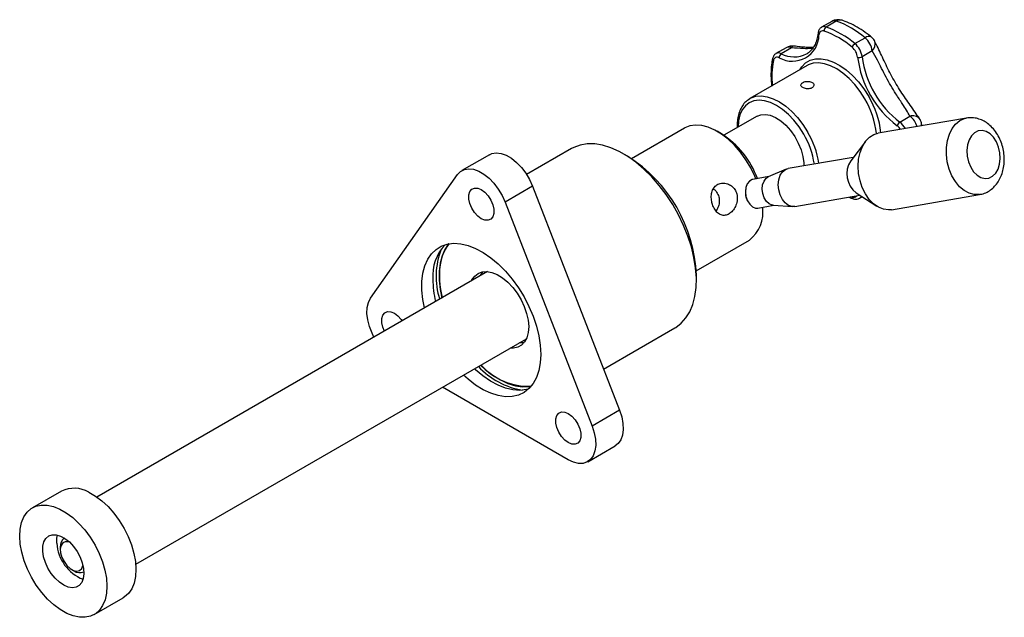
# Model space of a CAD drawing. Extents: x 39 to 346, y 42 to 276.
# Tile 1 of 5: x 51 to 203, y 42 to 135. Entities that reach past the tile are written whole.
import ezdxf

# ---------------------------------------------------------------- set-up
doc = ezdxf.new("R2010")
doc.units = 0
doc.layers.get('0').update_dxf_attribs({"linetype": 'CONTINUOUS'})

msp = doc.modelspace()

# ---------------------------------------------------------------- linework, layer by layer
at = {"color": 7, "linetype": 'CONTINUOUS'}
for p, q in [((176.5268, 134.3594), (174.9617, 133.4559)), ((177.2296, 134.3955), (175.6645, 133.4919)), ((180.122, 130.9187), (181.6871, 131.8222)), ((169.4713, 130.285), (167.9062, 129.3815)), ((170.295, 130.2749), (168.7299, 129.3714)), ((182.7931, 129.7905), (181.228, 128.887)), ((172.7365, 127.5303), (163.8977, 122.4277)), ((172.8397, 127.5871), (172.7365, 127.5303)), ((163.6584, 122.2739), (163.8977, 122.4277)), ((164.994, 119.7121), (159.8631, 116.7501)), ((197.3424, 119.4124), (183.723, 117.0706)), ((187.0565, 118.7917), (188.6216, 119.6952)), ((153.8018, 117.8696), (145.6038, 113.137)), ((159.5095, 116.9656), (158.8025, 117.3739)), ((181.7568, 115.8062), (179.4588, 112.81)), ((136.3063, 114.6977), (129.3758, 110.6968)), ((123.6282, 113.7465), (119.3856, 111.2973)), ((145.0145, 113.4963), (144.3075, 113.9045)), ((179.8648, 113.3394), (169.8153, 111.6114)), ((169.5006, 111.5175), (166.7096, 110.3101)), ((105.2761, 91.556), (118.7111, 110.6717)), ((166.8253, 110.3601), (164.3616, 109.9365)), ((130.3022, 108.8787), (126.0596, 106.4295)), ((130.3022, 108.8787), (143.7373, 74.2513)), ((163.2145, 108.3594), (163.2058, 108.2826)), ((163.4823, 106.6744), (163.5162, 106.6049)), ((170.8241, 105.7444), (180.8736, 107.4724)), ((180.3141, 107.8357), (183.4808, 105.7792)), ((180.8248, 107.0054), (181.2313, 107.2401)), ((185.7565, 105.2442), (199.3759, 107.5859)), ((126.0596, 106.4295), (139.4946, 71.8021)), ((165.1242, 105.5016), (167.5878, 105.9252)), ((165.8724, 105.1271), (165.8724, 105.6302)), ((167.4621, 105.9337), (170.4961, 105.7279)), ((155.603, 95.8161), (163.8009, 100.5486)), ((123.3581, 95.6762), (62.9807, 60.821)), ((123.2658, 95.6842), (123.2267, 95.6003)), ((155.6194, 94.3097), (155.6194, 95.1261)), ((141.2689, 80.6132), (152.305, 86.9842)), ((68.9802, 50.4285), (129.3576, 85.2836)), ((129.2262, 85.2077), (129.3184, 85.1997)), ((135.8204, 66.5743), (116.3845, 77.7944)), ((143.7373, 74.2513), (139.4946, 71.8021)), ((138.8201, 66.2773), (143.0628, 68.7265)), ((57.5192, 61.7384), (53.029, 59.1463)), ((57.9685, 54.4636), (57.953, 54.4546)), ((57.3315, 53.0811), (57.3315, 52.6729)), ((59.099, 49.6112), (59.4525, 49.407)), ((60.9527, 49.2583), (60.9682, 49.2673)), ((62.5533, 42.6481), (67.0434, 45.2402))]:
    msp.add_line(p, q, dxfattribs=at)
at = {"color": 8, "linetype": 'CONTINUOUS'}
for p, q in [((197.0324, 119.3404), (197.3244, 119.4092)), ((179.5717, 107.2485), (179.6942, 107.2073))]:
    msp.add_line(p, q, dxfattribs=at)
at = {"color": 7, "linetype": 'CONTINUOUS', "flags": 128}
for points in [[(172.6429, 129.3237), (172.6432, 129.3239), (172.7942, 129.4168)], [(164.994, 119.7121), (165.5716, 119.9364), (166.2746, 119.9872), (167.0397, 119.8403), (167.8393, 119.5009), (168.6445, 118.9814), (169.4262, 118.3004), (170.1561, 117.4827), (170.8078, 116.5577), (171.3578, 115.5589), (171.7863, 114.5225), (172.0777, 113.4858), (172.2214, 112.4863), (172.2362, 112.0277)], [(164.822, 110.0156), (164.6507, 110.4204), (164.0098, 111.7249), (163.258, 112.9758), (162.4112, 114.1464), (161.4874, 115.2118), (160.5064, 116.1493), (159.4891, 116.9388), (158.4571, 117.5636), (157.4324, 118.0103), (156.4369, 118.2695), (155.4918, 118.3355), (154.6173, 118.2071), (153.8319, 117.8868), (153.8018, 117.8696)], [(199.1631, 117.4307), (198.6027, 117.1529), (198.123, 116.679), (197.752, 116.0366), (197.5112, 115.263), (197.4145, 114.4033), (197.4677, 113.5074), (197.6676, 112.6273), (198.0026, 111.8142), (198.4533, 111.1153), (198.9934, 110.5713), (199.5915, 110.2138), (200.213, 110.0635), (200.8216, 110.1292), (201.382, 110.4071), (201.8617, 110.881), (202.2327, 111.5234), (202.4736, 112.2969), (202.5702, 113.1566), (202.517, 114.0526), (202.3171, 114.9327), (201.9821, 115.7458), (201.5314, 116.4447), (200.9913, 116.9887), (200.3932, 117.3462), (199.7717, 117.4965), (199.1631, 117.4307)], [(185.7565, 105.2442), (185.303, 105.2043), (184.519, 105.3077), (183.7431, 105.6224), (183.0032, 106.1372), (182.326, 106.8335), (181.7361, 107.686), (181.2547, 108.664), (180.8993, 109.7321), (180.6827, 110.8517), (180.6127, 111.9824), (180.6919, 113.0832), (180.9174, 114.1145), (181.281, 115.0389), (181.7697, 115.8229), (182.3657, 116.4384), (183.0475, 116.863), (183.723, 117.0706)], [(152.305, 86.9842), (152.4191, 87.0519), (153.265, 87.6909), (153.9941, 88.5014), (154.597, 89.4727), (155.0656, 90.5922), (155.394, 91.8453), (155.5779, 93.2156), (155.6148, 94.6854), (155.5042, 96.2355), (155.2477, 97.8455), (154.8485, 99.4947), (154.3119, 101.1613), (153.6448, 102.8238), (152.856, 104.4605), (151.9557, 106.0499), (150.9557, 107.5715), (149.869, 109.0053), (148.7098, 110.3327), (147.4931, 111.5363), (146.2349, 112.6005), (144.9516, 113.5114), (143.6598, 114.2572), (142.3764, 114.828), (141.1182, 115.2165), (139.9016, 115.4175), (138.7423, 115.4286), (137.6556, 115.2495), (136.6556, 114.8825), (136.3063, 114.6977)], [(123.6282, 113.7465), (124.0054, 113.9153), (124.6839, 114.0271), (125.4327, 113.941), (126.2247, 113.6601), (127.0313, 113.1944), (127.8233, 112.561), (128.5721, 111.7825), (129.2506, 110.8873), (129.8344, 109.9075), (130.3022, 108.8787)], [(118.7111, 110.6717), (119.179, 111.1603), (119.7627, 111.466), (120.4413, 111.5779), (121.1901, 111.4918), (121.9821, 111.2108), (122.7886, 110.7452), (123.5806, 110.1117), (124.3294, 109.3333), (125.008, 108.438), (125.5917, 107.4583), (126.0596, 106.4295)], [(170.8241, 105.7444), (170.4305, 105.7339), (169.8748, 105.9059), (169.3521, 106.2836), (168.9012, 106.8388), (168.5555, 107.5304), (168.3406, 108.3072), (168.2725, 109.1114), (168.3563, 109.8835), (168.5856, 110.5662), (168.9436, 111.1088), (169.4036, 111.4711), (169.8153, 111.6114)], [(164.3616, 109.9365), (164.2454, 109.9095), (163.8169, 109.6692), (163.479, 109.238), (163.2649, 108.6581), (163.1954, 107.9863), (163.2774, 107.2883), (163.5029, 106.6325), (163.8498, 106.083), (164.2841, 105.6937), (164.7633, 105.5027), (165.1242, 105.5016)], [(167.4621, 105.9337), (167.3491, 105.9473), (166.8699, 106.1384), (166.4356, 106.5277), (166.0888, 107.0771), (165.8633, 107.7329), (165.7813, 108.4309), (165.8507, 109.1027), (166.0649, 109.6826), (166.4027, 110.1138), (166.7096, 110.3101)], [(122.3854, 103.8555), (121.8375, 104.2627), (121.3341, 104.8188), (120.9158, 105.4789), (120.6165, 106.1893), (120.4606, 106.8925), (120.4606, 107.5317), (120.6165, 108.0549), (120.9158, 108.4198), (121.3341, 108.5969), (121.8375, 108.5718), (122.3854, 108.3465), (122.9332, 107.9392), (123.4367, 107.3831), (123.8549, 106.7231), (124.1542, 106.0127), (124.3101, 105.3094), (124.3101, 104.6703), (124.1542, 104.147), (123.8549, 103.7821), (123.4367, 103.605), (122.9332, 103.6302), (122.3854, 103.8555)], [(113.6188, 90.0538), (113.3625, 91.3663), (113.2119, 92.8023), (113.2119, 94.1625), (113.3625, 95.4246), (113.6613, 96.5678), (114.1033, 97.5734), (114.6813, 98.4249), (115.3858, 99.1083), (116.2053, 99.6124), (117.1262, 99.9288), (118.1335, 100.0524), (119.2106, 99.9812), (120.3399, 99.7164), (121.5027, 99.2622), (122.68, 98.6261), (123.8525, 97.8187), (125.0008, 96.853), (126.1063, 95.7451), (127.1506, 94.5131), (128.1167, 93.1771), (128.9887, 91.7593), (129.7523, 90.2828), (130.3949, 88.7718), (130.9059, 87.2513), (131.2771, 85.7461), (131.5023, 84.281), (131.5777, 82.88), (131.5777, 82.88)], [(117.3483, 99.974), (117.333, 99.9557), (116.755, 99.1042), (116.3129, 98.0986), (116.0141, 96.9553), (115.8635, 95.6933), (115.8635, 94.333), (116.0141, 92.897), (116.2705, 91.5846)], [(120.8579, 94.2328), (120.9435, 94.4085), (121.3577, 94.9919), (121.8925, 95.4071), (122.5307, 95.6407), (123.2516, 95.6852), (124.0322, 95.5392), (124.8474, 95.2075), (125.671, 94.7006), (126.4764, 94.0348), (127.2379, 93.2316), (127.9308, 92.3168), (128.5331, 91.3197), (129.0253, 90.2724), (129.3915, 89.2086), (129.6201, 88.1625), (129.7036, 87.1676), (129.6394, 86.256), (129.4296, 85.457), (129.0808, 84.7963), (128.6044, 84.295), (128.0155, 83.9693), (127.3333, 83.8296), (126.8574, 83.8403)], [(122.2721, 95.0492), (122.3577, 95.2249), (122.6429, 95.6609)], [(122.2721, 95.0492), (122.5415, 95.5262), (122.6429, 95.6609)], [(105.7928, 85.5359), (105.4944, 86.1386), (105.0911, 87.178), (104.8273, 88.2105), (104.7125, 89.1987), (104.7509, 90.1069), (104.941, 90.9022), (105.2761, 91.556)], [(107.4231, 86.4771), (107.1815, 87.0736), (107.0256, 87.7769), (107.0256, 88.416), (107.1815, 88.9393), (107.4807, 89.3042), (107.899, 89.4813), (108.4025, 89.4561), (108.9503, 89.2308), (109.4982, 88.8236), (110.0016, 88.2675), (110.1542, 88.0538)], [(128.9867, 84.6719), (128.7475, 84.646), (128.2716, 84.6567)], [(128.9867, 84.6719), (128.6551, 84.6419), (128.2716, 84.6567)], [(131.5777, 82.88), (131.5023, 81.5661), (131.2771, 80.361), (130.9059, 79.2843), (130.3949, 78.3539), (129.7523, 77.5848), (128.9887, 76.9899), (128.1167, 76.5788), (127.1506, 76.3583), (126.1063, 76.3321), (125.0008, 76.5005), (123.8525, 76.8607), (122.68, 77.407), (121.5027, 78.1302), (120.3399, 79.0186), (119.6184, 79.6613)], [(129.6777, 77.5142), (129.3415, 77.4241), (128.3342, 77.3005), (127.2571, 77.3717), (126.1279, 77.6366), (124.9651, 78.0908), (123.7878, 78.7268), (122.6153, 79.5343), (121.4669, 80.4999), (121.3154, 80.641)], [(122.27, 81.192), (122.9915, 80.5493), (124.1543, 79.661), (125.3316, 78.9377), (126.5041, 78.3915), (127.6525, 78.0312), (128.7579, 77.8628), (129.8023, 77.8891), (130.074, 77.93)], [(135.8204, 69.2281), (135.2725, 69.6353), (134.7691, 70.1915), (134.3508, 70.8515), (134.0516, 71.5619), (133.8956, 72.2651), (133.8956, 72.9043), (134.0516, 73.4275), (134.3508, 73.7924), (134.7691, 73.9695), (135.2725, 73.9444), (135.8204, 73.7191), (136.3682, 73.3118), (136.8717, 72.7557), (137.29, 72.0957), (137.5892, 71.3853), (137.7451, 70.682), (137.7451, 70.0429), (137.5892, 69.5197), (137.29, 69.1547), (136.8717, 68.9777), (136.3682, 69.0028), (135.8204, 69.2281)], [(143.7373, 74.2513), (144.0723, 73.2107), (144.2625, 72.1957), (144.3009, 71.2432), (144.1861, 70.3876), (143.9223, 69.6597), (143.519, 69.0859), (143.0628, 68.7265)], [(139.4946, 71.8021), (139.8297, 70.7614), (140.0198, 69.7465), (140.0582, 68.794), (139.9434, 67.9384), (139.6796, 67.2105), (139.2763, 66.6367), (138.7481, 66.2377), (138.1141, 66.0279), (137.3972, 66.015), (136.6233, 66.1994), (135.8204, 66.5743)], [(61.742, 61.5532), (62.7486, 60.9783), (63.7448, 60.2361), (64.7083, 59.3433), (65.6176, 58.3196), (66.4523, 57.188), (67.1939, 55.9739), (67.8257, 54.7042), (68.3337, 53.4073), (68.7065, 52.1124), (68.9358, 50.8481), (69.0164, 49.6429), (68.9465, 48.5236), (68.7278, 47.5152), (68.3651, 46.6403), (67.8664, 45.9183), (67.243, 45.3655), (67.0434, 45.2402)], [(57.2518, 58.9611), (58.2585, 58.3862), (59.2547, 57.644), (60.2182, 56.7512), (61.1274, 55.7275), (61.9622, 54.5959), (62.7038, 53.3818), (63.3356, 52.1121), (63.8436, 50.8153), (64.2164, 49.5203), (64.4456, 48.256), (64.5262, 47.0508), (64.4564, 45.9315), (64.2377, 44.9231), (63.8749, 44.0482), (63.3763, 43.3262), (62.7529, 42.7734), (62.0186, 42.4021), (61.19, 42.2205), (60.2854, 42.2327), (59.325, 42.4385), (58.3305, 42.8333), (57.3238, 43.4082), (56.3276, 44.1503), (55.3642, 45.0432), (54.4549, 46.0669), (53.6201, 47.1984), (52.8785, 48.4126), (52.2467, 49.6823), (51.7387, 50.9791), (51.3659, 52.2741), (51.1367, 53.5384), (51.0561, 54.7436), (51.1259, 55.8629), (51.3446, 56.8713), (51.7074, 57.7462), (52.206, 58.4682), (52.8294, 59.021), (53.5637, 59.3923), (54.3923, 59.5739), (55.2969, 59.5617), (56.2573, 59.3559), (57.2518, 58.9611)], [(54.6194, 52.434), (54.6388, 53.217), (54.8056, 53.8916), (55.1119, 54.4262), (55.5436, 54.7957), (56.0804, 54.983), (56.6971, 54.9792), (57.365, 54.7845), (58.0528, 54.4081), (58.7284, 53.8675), (59.3602, 53.188), (59.9186, 52.4014), (60.3775, 51.5445), (60.7155, 50.6573), (60.9168, 49.7813), (60.9719, 48.9575), (60.8782, 48.2244), (60.6403, 47.6163), (60.2691, 47.1615), (59.782, 46.8815), (59.2018, 46.7892), (58.5557, 46.889), (57.8739, 47.1763), (57.1881, 47.6375), (56.5306, 48.2511), (55.932, 48.9885), (55.4203, 49.8151), (55.0195, 50.6923), (54.7483, 51.5791), (54.6194, 52.434)], [(56.7906, 53.6874), (56.81, 54.4704), (56.9061, 54.9376)], [(58.7369, 53.8596), (58.5627, 53.9072), (58.0901, 53.911), (57.7071, 53.7141), (57.4479, 53.334), (57.3353, 52.8045), (57.3795, 52.1726), (57.5766, 51.4945), (57.9089, 50.8304), (58.347, 50.2394)], [(58.347, 50.2394), (58.8519, 49.7739), (59.3788, 49.4753), (59.8809, 49.3702), (60.3136, 49.4678), (60.6383, 49.7596), (60.8263, 50.2195), (60.8295, 50.2348)]]:
    msp.add_lwpolyline(points, dxfattribs=at)
at = {"color": 8, "linetype": 'CONTINUOUS', "flags": 128}
for points in [[(171.5775, 126.8612), (171.9117, 127.3591), (172.5016, 127.9416), (173.2041, 128.3472), (174.0034, 128.567), (174.8817, 128.596), (175.8194, 128.4336), (176.7955, 128.0834), (177.7882, 127.5532), (178.7754, 126.8549), (179.735, 126.004), (180.6455, 125.0196), (181.4867, 123.9237), (182.2397, 122.7407)], [(181.6361, 122.3922), (180.9047, 123.5387), (180.0861, 124.598), (179.1995, 125.5454), (178.2657, 126.3587), (177.3067, 127.0187), (176.3448, 127.5101), (175.4026, 127.8213), (174.5022, 127.945), (173.6648, 127.8783), (172.9098, 127.6228), (172.8397, 127.5871)], [(172.1937, 116.9412), (171.485, 118.0493), (170.6903, 119.0705), (169.8292, 119.9794), (168.9229, 120.7539), (167.9937, 121.3747), (167.0646, 121.8267), (166.1583, 122.0986), (165.2972, 122.1838), (164.5025, 122.0803), (163.7937, 121.7904), (163.1884, 121.3214), (162.7014, 120.6849), (162.3448, 119.8964), (162.1272, 118.9755), (162.0544, 118.0151)], [(163.8977, 122.4277), (164.071, 122.5203), (164.8259, 122.7758), (165.6634, 122.8425), (166.5638, 122.7188), (167.5059, 122.4076), (168.4678, 121.9162), (169.4269, 121.2561), (170.3607, 120.4429), (171.2473, 119.4954), (172.0659, 118.4361), (172.7973, 117.2897)], [(199.3536, 107.5822), (199.3085, 107.5752), (198.5312, 107.5709), (197.7477, 107.7809), (196.9864, 108.1976), (196.2746, 108.8059), (195.6382, 109.5838), (195.1001, 110.5032), (194.6798, 111.5309), (194.3925, 112.6298), (194.2485, 113.76), (194.2532, 114.8809), (194.4062, 115.9518), (194.7021, 116.934), (195.1302, 117.7921), (195.675, 118.4951), (196.3168, 119.0175), (197.0324, 119.3404)]]:
    msp.add_lwpolyline(points, dxfattribs=at)
at = {"color": 7, "linetype": 'CONTINUOUS'}
for centre, radius, start, end in [((177.5267, 132.6273), 2, 71.783824, 119.997312), ((172.5467, 121.1362), 14.062, 49.457529, 70.547847), ((175.1586, 132.287), 0.603, 67.92383, 180.692428), ((176.033, 132.9493), 0.656, 124.176492, 189.075817), ((170.8584, 120.0284), 13.5933, 49.457549, 70.547828), ((170.9816, 120.2326), 14.062, 49.457529, 70.547847), ((170.4467, 132.3116), 4.1091, 240.45457, 359.556182), ((180.6223, 130.0932), 0.9652, 121.217728, 164.058237), ((178.0441, 128.4706), 3.2111, 7.45084, 49.675538), ((179.6092, 129.3741), 3.2111, 7.45084, 49.675538), ((181.3899, 130.3971), 2, 30, 50.461033), ((181.3899, 130.3971), 2, 27.338466, 30), ((169.1146, 128.791), 0.6963, 123.533774, 184.467008), ((170.4712, 128.5529), 2, 81.579388, 119.997312), ((178.1357, 128.5222), 2.4083, 7.450824, 49.675547), ((168.1128, 128.2183), 0.6029, 59.317181, 172.087944), ((180.817, 129.6519), 0.8684, 250.262158, 298.253935), ((196.2609, 130.836), 15.864, 187.248137, 232.751863), ((196.2224, 130.8138), 15.1176, 187.322491, 232.677509), ((187.5133, 118.0533), 0.8682, 121.741738, 169.742823), ((188.4455, 118.1765), 2, 30, 32.661858), ((188.4455, 118.1765), 2, 9.540281, 30), ((152.1065, 105.3706), 13.7568, 19.901164, 57.443032), ((132.7625, 94.1772), 22.8765, 2.377157, 57.617466), ((182.6243, 110.7936), 3.7532, 147.50384, 232.008777), ((166.141, 107.9594), 2.953, 173.716622, 205.795952), ((160.3951, 104.8858), 5.5146, 308.141551, 7.735113), ((121.8865, 95.0149), 7.0174, 136.573797, 184.428766), ((127.2286, 94.9216), 11.8334, 159.106856, 197.361583), ((123.0752, 95.6688), 7.1349, 142.811371, 178.33926), ((130.2335, 95.0699), 14.313, 176.773091, 193.925167), ((130.201, 94.6227), 15.3117, 180.560447, 193.556803), ((130.9086, 89.5134), 12.3718, 223.495451, 260.025358), ((129.6295, 87.6885), 9.7366, 221.531446, 272.781232), ((59.4554, 57.6525), 4.5214, 59.621599, 115.356), ((63.1679, 54.0622), 6.3883, 183.363353, 248.700744), ((58.7648, 53.26), 1.4444, 124.197764, 187.114415), ((60.3335, 50.6532), 1.5261, 234.739448, 293.937621)]:
    msp.add_arc(centre, radius, start, end, dxfattribs=at)
at = {"color": 8, "linetype": 'CONTINUOUS'}
for centre, radius, start, end in [((176.9177, 133.6076), 0.8474, 68.405912, 117.471299), ((177.8339, 133.4582), 1.1152, 73.401088, 122.811217), ((174.6985, 132.5279), 0.2863, 177.292699, 240.072627), ((175.3524, 132.7022), 0.8492, 68.434311, 116.946612), ((182.2658, 131.1266), 0.9048, 63.94951, 129.757959), ((181.8669, 130.8266), 1.3898, 311.795593, 20.199588), ((168.3069, 128.5645), 0.9111, 62.333479, 115.021463), ((170.7335, 133.2122), 4.332, 242.450966, 296.151675), ((169.8733, 129.4736), 0.9055, 62.243466, 116.3592), ((170.7458, 130.0086), 0.5235, 88.533165, 149.426785), ((180.3234, 125.8678), 13.037, 169.241952, 186.331923), ((167.6948, 128.5641), 0.3181, 172.175469, 235.707017), ((170.152, 115.5469), 13.3695, 6.26928, 30.797808), ((170.2008, 115.5373), 14.0294, 6.567706, 30.893686), ((185.1846, 116.3201), 3.1005, 28.325443, 52.860482), ((189.0558, 118.3768), 1.388, 39.503702, 108.225124), ((186.6471, 117.1294), 3.2376, 17.5242, 52.420103), ((160.9078, 110.2804), 13.8018, 8.935652, 30.520679), ((185.3318, 116.4315), 2.2174, 33.773488, 53.238027), ((189.942, 118.4449), 0.48, 330.980927, 7.549553), ((161.0113, 110.3416), 12.9847, 8.695439, 30.548046), ((179.9254, 107.7416), 0.5822, 246.599486, 322.722881), ((180.0174, 107.2355), 0.3245, 184.980576, 247.146248), ((180.4401, 107.6475), 0.7484, 300.412597, 333.847638)]:
    msp.add_arc(centre, radius, start, end, dxfattribs=at)
at = {"color": 7, "linetype": 'CONTINUOUS'}
for points, knots in [([(182.6631, 131.9395), (182.4505, 132.1102), (181.8374, 132.6023), (180.7925, 133.3094), (179.5563, 133.9852), (178.6706, 134.3531), (178.2111, 134.5072), (178.152, 134.5271)], [0, 0, 0, 0, 0.14680014, 0.42333121, 0.70124526, 0.96157924, 1, 1, 1, 1]), ([(174.4126, 132.5415), (174.3896, 132.3751), (174.3227, 131.8906), (174.1218, 131.1697), (173.7773, 130.4369), (173.3356, 129.8307), (172.9654, 129.5494), (172.7787, 129.4076)], [0, 0, 0, 0, 0.11451298, 0.33355178, 0.55308235, 0.77470732, 1, 1, 1, 1]), ([(174.9809, 133.4429), (174.9267, 133.4177), (174.7439, 133.3327), (174.5171, 133.0184), (174.4492, 132.7087), (174.4126, 132.5415)], [0, 0, 0, 0, 0.16267938, 0.54793444, 1, 1, 1, 1]), ([(190.1249, 119.2587), (190.1086, 119.2854), (189.9, 119.6261), (189.4126, 120.3298), (188.6936, 121.3645), (187.9429, 122.4346), (187.2011, 123.5316), (186.4895, 124.6744), (185.8184, 125.8502), (185.2016, 127.0529), (184.6263, 128.2588), (184.0821, 129.4313), (183.5983, 130.4628), (183.3, 131.0465), (183.1681, 131.3045)], [0, 0, 0, 0, 0.00843879, 0.10760247, 0.20301459, 0.29328759, 0.38215068, 0.4706993, 0.55901217, 0.64789037, 0.7391138, 0.83214638, 0.92582339, 1, 1, 1, 1]), ([(167.934, 129.3847), (167.9142, 129.3778), (167.7586, 129.3241), (167.5277, 129.0582), (167.4309, 128.7636), (167.3796, 128.6074)], [0, 0, 0, 0, 0.06415507, 0.50387164, 1, 1, 1, 1]), ([(173.684, 130.3548), (173.6581, 130.3513), (173.4216, 130.3196), (172.8346, 130.3223), (171.9317, 130.3804), (171.2214, 130.4597), (170.8146, 130.5258), (170.7602, 130.5346)], [0, 0, 0, 0, 0.03735257, 0.34117145, 0.64842294, 0.95300223, 1, 1, 1, 1]), ([(188.6216, 119.6952), (188.452, 119.9987), (188.1127, 120.6056), (187.3709, 121.7528), (186.5152, 123.0288), (185.6521, 124.4238), (184.9041, 125.765), (184.2306, 127.1036), (183.5248, 128.5358), (183.0601, 129.3326), (182.7931, 129.7905)], [0, 0, 0, 0, 0.108161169, 0.216298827, 0.362194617, 0.480882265, 0.599582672, 0.719177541, 0.8386667, 1, 1, 1, 1]), ([(167.3796, 128.6074), (167.3385, 128.3895), (167.2196, 127.7605), (167.1307, 126.6456), (167.1328, 125.4424), (167.2242, 124.6618), (167.2586, 124.368)], [0, 0, 0, 0, 0.169001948, 0.487928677, 0.807207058, 1, 1, 1, 1]), ([(173.4738, 124.0842), (173.5453, 124.1354), (173.6882, 124.238), (173.7783, 124.4442), (173.7608, 124.6564), (173.6296, 124.8508), (173.4018, 124.9996), (173.1035, 125.086), (172.7676, 125.1037), (172.4307, 125.0554), (172.1312, 124.9511), (171.9038, 124.8059), (171.7734, 124.6358), (171.7539, 124.4556), (171.8483, 124.2797), (172.0463, 124.1241), (172.3245, 124.0049), (172.652, 123.9363), (172.9918, 123.9315), (173.2764, 123.9861), (173.4175, 124.0562), (173.4738, 124.0842)], [0, 0, 0, 0, 0.05345781, 0.10690734, 0.16056909, 0.21437123, 0.26794357, 0.32127662, 0.37472914, 0.42847698, 0.48223648, 0.53570255, 0.58902919, 0.64258525, 0.69638392, 0.75006036, 0.80344241, 0.8568148, 0.91047517, 0.96427856, 1, 1, 1, 1]), ([(163.6438, 122.2382), (163.5579, 122.184), (163.2516, 121.9904), (162.833, 121.4976), (162.4008, 120.782), (162.1014, 119.9318), (161.9211, 118.9833), (161.9147, 118.282), (161.9115, 117.9326)], [0, 0, 0, 0, 0.07079995, 0.25268355, 0.43593208, 0.62234572, 0.81185817, 1, 1, 1, 1]), ([(199.3402, 107.6042), (199.4715, 107.6202), (199.8851, 107.6708), (200.5357, 107.9496), (201.2535, 108.4079), (201.8727, 109.014), (202.3881, 109.7432), (202.7894, 110.5888), (203.0639, 111.5334), (203.1995, 112.5507), (203.1892, 113.6066), (203.0319, 114.6661), (202.73, 115.6973), (202.2863, 116.6705), (201.7048, 117.5549), (201.0208, 118.2859), (200.2699, 118.8429), (199.4901, 119.2268), (198.651, 119.4452), (197.9121, 119.5076), (197.4687, 119.4145), (197.3204, 119.3834)], [0, 0, 0, 0, 0.02415431, 0.07614603, 0.12756377, 0.17942672, 0.23260816, 0.28761345, 0.34438643, 0.40237813, 0.46091902, 0.51973067, 0.57892606, 0.63868275, 0.69920552, 0.76039628, 0.81429822, 0.86648171, 0.91723002, 0.97232079, 1, 1, 1, 1]), ([(190.4606, 118.2291), (190.4589, 118.2446), (190.449, 118.3364), (190.432, 118.4301), (190.4178, 118.508)], [0, 0, 0, 0, 0.16852534, 1, 1, 1, 1]), ([(158.1803, 105.863), (158.2942, 105.6176), (158.522, 105.1268), (159.0221, 104.6111), (159.5947, 104.3419), (160.2112, 104.362), (160.8156, 104.6584), (161.357, 105.1964), (161.7729, 105.936), (161.9773, 106.804), (161.9044, 107.6701), (161.5745, 108.4055), (161.0552, 108.9575), (160.3939, 109.3079), (159.6489, 109.4152), (158.9304, 109.2361), (158.3655, 108.7837), (158.0176, 108.1305), (157.8898, 107.3538), (157.9504, 106.5613), (158.1086, 106.0809), (158.1803, 105.863)], [0, 0, 0, 0, 0.05302199, 0.10603959, 0.15912289, 0.21168835, 0.26350738, 0.31608602, 0.37116601, 0.42788763, 0.48244302, 0.53287802, 0.58178802, 0.63286314, 0.68770412, 0.74441941, 0.79933833, 0.85170933, 0.90359455, 0.95628105, 1, 1, 1, 1]), ([(158.2293, 108.4355), (158.2436, 108.4287), (158.5093, 108.3036), (158.8674, 107.8263), (159.1592, 107.0932), (159.1703, 106.3207), (159.0006, 105.6162), (158.7592, 105.228), (158.6516, 105.055)], [0, 0, 0, 0, 0.01330408, 0.2465624, 0.44940755, 0.6382607, 0.8387007, 1, 1, 1, 1]), ([(179.2362, 107.1908), (179.3429, 107.1428), (179.5625, 107.044), (179.7798, 106.973), (179.8914, 106.9365)], [0, 0, 0, 0, 0.48618883, 1, 1, 1, 1]), ([(179.8914, 106.9365), (179.9878, 106.9117), (180.2226, 106.8513), (180.5527, 106.8643), (180.7391, 106.9779), (180.8055, 107.0184)], [0, 0, 0, 0, 0.30958416, 0.75400091, 1, 1, 1, 1])]:
    msp.add_open_spline(points, degree=3, knots=knots, dxfattribs=at)
at = {"color": 8, "linetype": 'CONTINUOUS'}
msp.add_open_spline([(173.6059, 130.2498), (173.5198, 130.2307), (173.0977, 130.1369), (172.0288, 130.1272), (170.9246, 130.2213), (170.295, 130.2749)], degree=3, knots=[0, 0, 0, 0, 0.09918006, 0.48642244, 1, 1, 1, 1], dxfattribs=at)

doc.saveas('drawing.dxf')
